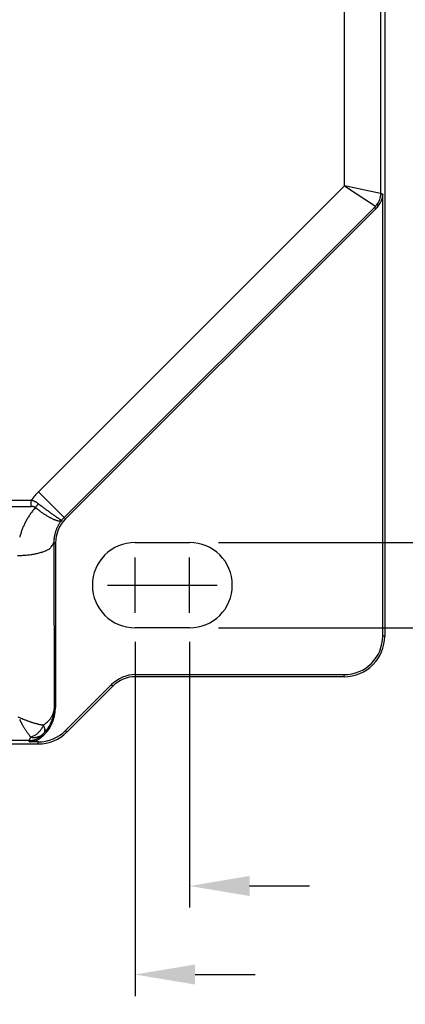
# Model space of a CAD drawing. Extents: x 85.2 to 97.4, y 23.1 to 30.3.
# Tile 10 of 43: x 89.111 to 89.946, y 24.571 to 26.704. Entities that reach past the tile are written whole.
import ezdxf

# ---------------------------------------------------------------- set-up
doc = ezdxf.new("R2010")
doc.units = 0
doc.header["$LTSCALE"] = 0.5
doc.layers.get('DEFPOINTS').update_dxf_attribs({"linetype": 'CONTINUOUS'})
doc.layers.add('BODY', color=1, linetype='CONTINUOUS')
doc.layers.add('DIM', color=254, linetype='CONTINUOUS')
doc.styles.get("Standard").update_dxf_attribs({"font": 'ROMANS.SHX'})
doc.dimstyles.get("Standard").update_dxf_attribs({"dimtxt": 2.5, "dimasz": 2.5, "dimexe": 1.25, "dimexo": 0.625, "dimtad": 1, "dimcen": 2.5, "dimazin": 3, "dimtfac": 1, "dimtmove": 0, "dimatfit": 3})

# ---------------------------------------------------------------- blocks, each defined once
blk = doc.blocks.new('*U16')
at = {"layer": 'DIM', "color": 0}
blk.add_text('Ø.185 [4.7]', height=0.1, dxfattribs=at).set_placement((90.3743, 25.7981))
blk = doc.blocks.new('*D5')
at = {"layer": 'DEFPOINTS', "color": 0}
for p in [(89.4786, 25.5715), (90.2032, 25.5715), (89.4786, 25.3864)]:
    blk.add_point(p, dxfattribs=at)
at = {"layer": 'DIM', "color": 0}
for p, q in [((90.2032, 25.7015), (90.2032, 25.8315)), ((90.2032, 25.8315), (90.3332, 25.8315)), ((89.5411, 25.5715), (90.2501, 25.5715)), ((89.5411, 25.3864), (90.2501, 25.3864)), ((90.2032, 25.2564), (90.2032, 25.1264))]:
    blk.add_line(p, q, dxfattribs=at)
for points in [[(90.1816, 25.7015), (90.2249, 25.7015), (90.2032, 25.5715)], [(90.1816, 25.2564), (90.2249, 25.2564), (90.2032, 25.3864)]]:
    blk.add_solid(points, dxfattribs=at)
at = {"layer": 'DIM'}
blk.add_blockref('*U16', (0, 0), dxfattribs=at)
blk = doc.blocks.new('*U17')
at = {"layer": 'DIM', "color": 0}
blk.add_text('1.535 [39.0]', height=0.1, dxfattribs=at).set_placement((86.6486, 24.7939))
blk = doc.blocks.new('*D6')
at = {"layer": 'DEFPOINTS', "color": 0}
for p in [(87.9432, 25.419), (89.4786, 25.419), (89.4786, 24.8272)]:
    blk.add_point(p, dxfattribs=at)
at = {"layer": 'DIM', "color": 0}
for p, q in [((87.9432, 25.3565), (87.9432, 24.7803)), ((89.4786, 25.3565), (89.4786, 24.7803)), ((87.8132, 24.8272), (87.6825, 24.8272)), ((89.6086, 24.8272), (89.7386, 24.8272))]:
    blk.add_line(p, q, dxfattribs=at)
for points in [[(87.8132, 24.8489), (87.8132, 24.8055), (87.9432, 24.8272)], [(89.6086, 24.8489), (89.6086, 24.8055), (89.4786, 24.8272)]]:
    blk.add_solid(points, dxfattribs=at)
at = {"layer": 'DIM'}
blk.add_blockref('*U17', (0, 0), dxfattribs=at)
blk = doc.blocks.new('*U18')
at = {"layer": 'DIM', "color": 0}
blk.add_text('1.299 [33.0]', height=0.1, dxfattribs=at).set_placement((86.6486, 24.6021))
blk = doc.blocks.new('*D7')
at = {"layer": 'DEFPOINTS', "color": 0}
for p in [(88.0613, 25.419), (89.3605, 25.419), (88.0613, 24.6354)]:
    blk.add_point(p, dxfattribs=at)
at = {"layer": 'DIM', "color": 0}
for p, q in [((88.0613, 25.3565), (88.0613, 24.5885)), ((89.3605, 25.3565), (89.3605, 24.5885)), ((87.9313, 24.6354), (87.6825, 24.6354)), ((89.4905, 24.6354), (89.6205, 24.6354))]:
    blk.add_line(p, q, dxfattribs=at)
for points in [[(87.9313, 24.6571), (87.9313, 24.6137), (88.0613, 24.6354)], [(89.4905, 24.6571), (89.4905, 24.6137), (89.3605, 24.6354)]]:
    blk.add_solid(points, dxfattribs=at)
at = {"layer": 'DIM'}
blk.add_blockref('*U18', (0, 0), dxfattribs=at)

msp = doc.modelspace()

# ---------------------------------------------------------------- linework, layer by layer
at = {"layer": 'BODY'}
for p, q in [((89.9013, 29.6325), (89.9013, 25.3687)), ((89.8139, 26.344), (89.8139, 26.8628)), ((89.8927, 26.3279), (89.8927, 26.8628)), ((89.1512, 25.6812), (89.8139, 26.344)), ((89.8139, 26.344), (89.881, 26.2999)), ((89.8923, 26.3277), (89.8139, 26.344)), ((89.8968, 26.3264), (89.8965, 26.3265)), ((89.8968, 26.3264), (89.8967, 26.3243)), ((89.8968, 25.3687), (89.8968, 26.3264)), ((89.8787, 26.2974), (89.2069, 25.6256)), ((89.8816, 26.2945), (89.2098, 25.6226)), ((89.8816, 26.2945), (89.8787, 26.2974)), ((89.881, 26.2999), (89.8809, 26.2997)), ((89.8829, 26.302), (89.8828, 26.3019)), ((89.8885, 26.3023), (89.8882, 26.3023)), ((89.2069, 25.6256), (89.1512, 25.6812)), ((88.2861, 25.6631), (89.1356, 25.6631)), ((88.2861, 25.6496), (89.1356, 25.6496)), ((89.1356, 25.6496), (89.1356, 25.6631)), ((89.1356, 25.6496), (89.1362, 25.6496)), ((89.1444, 25.647), (89.1417, 25.6439)), ((89.1444, 25.647), (89.1449, 25.6477)), ((89.1444, 25.647), (89.1473, 25.6448)), ((89.1511, 25.6553), (89.1502, 25.656)), ((89.2069, 25.6256), (89.2098, 25.6226)), ((89.2018, 25.62), (89.2001, 25.6178)), ((89.2018, 25.62), (89.2016, 25.6199)), ((89.1843, 25.5704), (89.1854, 25.2138)), ((89.1843, 25.5704), (89.1881, 25.5704)), ((89.1881, 25.5704), (89.1881, 25.2138)), ((89.3605, 25.5715), (89.4786, 25.5715)), ((89.1056, 25.5434), (89.1151, 25.5436)), ((89.4786, 25.3864), (89.3605, 25.3864)), ((89.9013, 25.3687), (89.8968, 25.3687)), ((89.3616, 25.2852), (89.8132, 25.2852)), ((89.3616, 25.2807), (89.3616, 25.2852)), ((89.8132, 25.2807), (89.8132, 25.2852)), ((89.2098, 25.164), (89.3093, 25.2635)), ((89.3125, 25.2604), (89.2129, 25.1608)), ((89.3125, 25.2604), (89.3093, 25.2635)), ((89.8132, 25.2807), (89.3616, 25.2807)), ((89.1854, 25.2138), (89.1853, 25.2112)), ((89.1854, 25.2138), (89.1853, 25.2101)), ((89.1854, 25.2138), (89.1881, 25.2138)), ((89.1623, 25.1758), (89.1599, 25.1762)), ((89.1623, 25.1758), (89.1609, 25.1729)), ((89.1631, 25.1582), (89.1623, 25.1574)), ((89.1631, 25.1582), (89.1638, 25.1591)), ((89.2129, 25.1608), (89.2098, 25.164)), ((89.1307, 25.1422), (88.291, 25.1422)), ((88.9865, 25.135), (89.1507, 25.135)), ((89.1307, 25.1422), (89.1307, 25.1423)), ((89.1317, 25.1395), (89.1316, 25.1397)), ((89.1507, 25.1395), (89.1317, 25.1395)), ((89.1345, 25.1497), (89.1333, 25.1512)), ((89.1345, 25.1497), (89.1372, 25.1493)), ((89.1507, 25.135), (89.1507, 25.1395)), ((89.1555, 25.151), (89.1538, 25.1497)), ((89.1558, 25.1478), (89.1541, 25.1465)), ((89.1555, 25.151), (89.1555, 25.1508))]:
    msp.add_line(p, q, dxfattribs=at)
for centre, radius, start, end in [((89.8533, 26.3279), 0.0394, 320.211, 359.9986), ((90.0656, 26.808), 0.5103, 250.1942, 250.264), ((89.9578, 26.5071), 0.1907, 250.2093, 250.352), ((89.9667, 26.5316), 0.2167, 250.3202, 250.4017), ((90.1448, 27.0364), 0.7521, 250.5143, 250.5326), ((89.9842, 26.5814), 0.2695, 250.4869, 250.5433), ((89.9671, 26.5328), 0.218, 250.5428, 250.617), ((89.9804, 26.5707), 0.2581, 250.6156, 250.6768), ((89.989, 26.5955), 0.2844, 250.6964, 250.751), ((89.822, 26.3477), 0.0805, 325.6655, 329.1376), ((89.8657, 26.3234), 0.0306, 326.3662, 333.3518), ((89.8623, 26.3252), 0.0344, 333.1381, 337.2026), ((89.7999, 26.3445), 0.0996, 340.846, 341.9547), ((89.8555, 26.3266), 0.0412, 341.7845, 344.7314), ((89.9839, 26.5804), 0.2685, 250.7121, 250.7703), ((89.8629, 26.3254), 0.0338, 343.3217, 347.1283), ((89.9823, 26.5766), 0.2644, 250.8319, 250.8913), ((89.9857, 26.5856), 0.274, 250.8449, 250.9021), ((89.8571, 26.3266), 0.0398, 347.3167, 350.4735), ((89.9867, 26.5885), 0.2771, 250.8963, 250.9527), ((89.9853, 26.5849), 0.2732, 250.9875, 251.0448), ((89.8546, 26.3267), 0.0423, 350.8914, 353.8048), ((89.8585, 26.3263), 0.0383, 353.7679, 356.9739), ((89.7583, 26.4152), 0.1685, 315.6033, 315.7693), ((89.8339, 26.3418), 0.0631, 315.6437, 315.9822), ((89.8278, 26.3478), 0.0717, 315.9581, 316.1515), ((89.7024, 26.4672), 0.2448, 316.3298, 316.374), ((89.8151, 26.3597), 0.0891, 316.384, 316.5184), ((89.8274, 26.3481), 0.0721, 316.454, 316.6307), ((89.8178, 26.3572), 0.0854, 316.6516, 316.7976), ((89.8115, 26.3631), 0.094, 316.7967, 316.9273), ((89.8152, 26.3596), 0.0889, 316.9284, 317.0674), ((89.8162, 26.3588), 0.0876, 317.0284, 317.1701), ((89.814, 26.3608), 0.0906, 317.2193, 317.356), ((89.8129, 26.3617), 0.092, 317.3645, 317.4994), ((89.8137, 26.3611), 0.091, 317.4725, 317.6089), ((89.8006, 26.3735), 0.1091, 317.5225, 317.7346), ((89.8514, 26.3275), 0.0405, 317.58, 318.0155), ((89.8484, 26.3303), 0.0446, 317.9474, 318.204), ((89.8225, 26.3535), 0.0836, 314.9997, 322.1885), ((89.7796, 26.391), 0.1364, 318.4604, 318.5257), ((89.8419, 26.336), 0.0533, 318.4869, 318.6715), ((89.8496, 26.3293), 0.0431, 318.6286, 318.872), ((89.8446, 26.3336), 0.0497, 318.8712, 319.0775), ((89.8417, 26.3361), 0.0535, 319.082, 319.2702), ((89.8442, 26.3339), 0.0501, 319.2769, 319.4791), ((89.8453, 26.333), 0.0487, 319.4802, 319.6892), ((89.8449, 26.3334), 0.0493, 319.668, 319.8742), ((89.8446, 26.3336), 0.0496, 319.8965, 320.1014), ((89.8448, 26.3334), 0.0493, 320.1241, 320.3299), ((89.8272, 25.5338), 0.771, 85.7567, 85.81), ((89.8633, 26.0171), 0.2863, 85.6936, 85.8031), ((89.8603, 25.9779), 0.3257, 85.6289, 85.6911), ((89.7939, 25.1274), 1.1787, 85.5473, 85.5606), ((89.8538, 25.896), 0.4078, 85.5115, 85.5541), ((89.8603, 25.9756), 0.328, 85.49, 85.5463), ((89.8551, 25.9131), 0.3906, 85.4159, 85.462), ((89.8521, 25.8722), 0.4316, 85.407, 85.448), ((89.8537, 25.8964), 0.4074, 85.3143, 85.3579), ((89.8543, 25.902), 0.4018, 85.2896, 85.3339), ((89.8531, 25.8848), 0.419, 85.2757, 85.318), ((89.8527, 25.8804), 0.4234, 85.2246, 85.2664), ((89.8532, 25.8899), 0.414, 85.1421, 85.1847), ((89.2621, 25.5704), 0.1568, 135, 143.7449), ((89.1064, 25.5704), 0.0971, 71.1156, 72.4915), ((89.1356, 25.6307), 0.019, 86.5541, 88.3247), ((89.1356, 25.6301), 0.0195, 84.8319, 86.5534), ((89.1356, 25.6305), 0.0191, 82.9913, 84.7518), ((89.1262, 25.6262), 0.038, 69.4674, 72.1793), ((89.1358, 25.6319), 0.0177, 80.93, 82.8369), ((89.1358, 25.6322), 0.0174, 79.0811, 81.0056), ((89.1357, 25.6316), 0.018, 77.1195, 78.9651), ((89.1246, 25.6216), 0.0428, 67.9467, 69.5425), ((89.1361, 25.634), 0.0156, 74.4965, 76.6577), ((89.1369, 25.6372), 0.0123, 71.5026, 74.2892), ((89.0955, 25.5572), 0.1135, 66.0789, 66.5592), ((89.1363, 25.6345), 0.015, 70.4999, 72.6429), ((89.1244, 25.6007), 0.0509, 69.9993, 70.5704), ((89.1211, 25.6148), 0.0505, 64.9607, 66.1602), ((89.1374, 25.6384), 0.011, 63.0973, 66.4538), ((89.1384, 25.6403), 0.00885, 56.7055, 63.0864), ((89.1252, 25.6227), 0.0416, 63.9714, 65.5264), ((89.1314, 25.6278), 0.0232, 56.0642, 59.2508), ((89.1229, 25.6179), 0.0469, 62.5741, 63.9333), ((89.1215, 25.6155), 0.0497, 61.1805, 62.4546), ((89.0215, 25.7543), 0.1631, 319.1808, 319.488), ((89.1231, 25.6184), 0.0464, 59.7983, 61.1781), ((89.0084, 25.7656), 0.1804, 319.4794, 319.7572), ((89.0163, 25.7587), 0.1699, 319.7901, 320.0914), ((89.1242, 25.62), 0.0444, 58.4583, 59.9097), ((89.0337, 25.7441), 0.1472, 320.113, 320.4707), ((89.0059, 25.7676), 0.1836, 320.328, 320.5981), ((89.3599, 25.926), 0.3525, 232.9134, 233.5034), ((89.1247, 25.6209), 0.0434, 56.9896, 58.4787), ((88.7778, 25.9552), 0.479, 320.5817, 320.6756), ((89.0286, 25.7485), 0.1539, 321.0179, 321.3941), ((89.1247, 25.6209), 0.0434, 55.5296, 57.0239), ((89.0401, 25.7395), 0.1393, 321.3622, 322.0031), ((89.1242, 25.6202), 0.0442, 54.0114, 55.4818), ((88.8558, 25.8856), 0.3745, 321.7479, 322.0604), ((90.667, 27.6435), 2.5002, 232.6766, 232.8649), ((89.6873, 26.3455), 0.874, 232.6991, 233.1046), ((89.7315, 26.4038), 0.9471, 233.0818, 233.3174), ((91.6036, 28.9448), 4.1032, 233.5491, 233.5897), ((89.263, 25.5433), 0.1576, 149.2384, 150.7152), ((89.2629, 25.5434), 0.1575, 147.7813, 149.2609), ((89.2627, 25.5435), 0.1572, 146.2647, 147.7487), ((89.2625, 25.5437), 0.1569, 144.8037, 146.2926), ((89.2618, 25.5441), 0.1562, 143.2709, 144.7689), ((89.2621, 25.544), 0.1564, 141.8064, 143.3043), ((89.2631, 25.543), 0.1578, 140.2695, 141.7562), ((89.3515, 25.9151), 0.3387, 233.5353, 234.1407), ((89.3418, 25.9018), 0.3223, 234.1588, 234.7844), ((89.3292, 25.8844), 0.3008, 234.8327, 235.4894), ((89.3162, 25.8657), 0.278, 235.5189, 236.2135), ((89.3028, 25.8462), 0.2544, 236.2817, 237.0207), ((89.2904, 25.8274), 0.2318, 237.0584, 237.8468), ((89.2785, 25.809), 0.21, 237.9239, 238.7663), ((89.8329, 26.5435), 1.1197, 233.5745, 233.7359), ((89.2676, 25.7914), 0.1892, 238.8168, 239.72), ((89.6588, 26.3038), 0.8234, 233.6395, 233.8683), ((89.2576, 25.7749), 0.1699, 239.8191, 240.7866), ((89.7103, 26.3744), 0.9108, 233.8713, 234.0659), ((89.2479, 25.7578), 0.1503, 240.8553, 241.9055), ((89.7178, 26.3853), 0.9241, 234.0871, 234.2685), ((89.2385, 25.741), 0.131, 242.0488, 243.199), ((89.6369, 26.2726), 0.7853, 234.2595, 234.4658), ((89.2303, 25.7251), 0.1131, 243.2995, 244.5687), ((89.5757, 26.1866), 0.6797, 234.4406, 234.67), ((89.5358, 26.13), 0.6105, 234.6574, 234.8998), ((89.4836, 26.0553), 0.5193, 234.8762, 235.1459), ((89.4273, 25.9742), 0.4206, 235.1184, 235.4318), ((89.3788, 25.9032), 0.3346, 235.3741, 235.7435), ((89.3379, 25.8426), 0.2616, 235.6845, 236.1232), ((89.3031, 25.7902), 0.1986, 236.0379, 236.5719), ((89.2744, 25.7463), 0.1462, 236.4679, 237.1299), ((89.2511, 25.7096), 0.1027, 236.9592, 237.8122), ((89.2621, 25.5704), 0.0781, 135, 140.5314), ((89.2625, 25.5437), 0.157, 158.114, 159.5857), ((89.2626, 25.5437), 0.1571, 156.6659, 158.1391), ((89.263, 25.5434), 0.1575, 155.1546, 156.6252), ((89.2632, 25.5434), 0.1578, 153.7073, 155.177), ((89.2631, 25.5433), 0.1577, 152.1973, 153.6692), ((89.2632, 25.5434), 0.1577, 150.7481, 152.2218), ((89.2229, 25.7104), 0.0968, 244.7578, 246.1623), ((89.2164, 25.6963), 0.0812, 246.3336, 247.9156), ((89.2108, 25.6833), 0.067, 248.1765, 249.9742), ((89.2072, 25.6736), 0.0567, 250.093, 252.0788), ((89.2621, 25.5704), 0.0739, 135, 180), ((89.2047, 25.6668), 0.0494, 252.4119, 254.5208), ((89.2624, 25.5707), 0.0782, 154.7627, 156.7352), ((89.2007, 25.6542), 0.0362, 255.293, 257.9671), ((89.263, 25.5704), 0.0788, 152.8103, 154.7678), ((89.2626, 25.5705), 0.0784, 150.7921, 152.7644), ((89.1977, 25.6419), 0.0236, 258.7667, 262.5623), ((89.2624, 25.5707), 0.0781, 148.8512, 150.8341), ((89.198, 25.6406), 0.0224, 261.3815, 264.9432), ((89.2621, 25.5708), 0.0778, 146.8188, 148.8137), ((89.2001, 25.6649), 0.0468, 265.0473, 266.5113), ((89.2333, 25.6808), 0.0689, 237.5901, 238.721), ((89.2622, 25.5708), 0.0779, 144.8585, 146.8526), ((89.1964, 25.6299), 0.0117, 274.2097, 280.3441), ((89.2202, 25.6588), 0.0433, 238.3308, 239.9103), ((89.2114, 25.6431), 0.0253, 239.3365, 241.6405), ((89.1971, 25.6244), 0.00614, 283.4327, 298.8176), ((89.2629, 25.5702), 0.0788, 142.8202, 144.7949), ((89.2059, 25.6323), 0.0132, 240.5148, 244.2223), ((89.1955, 25.6293), 0.0112, 293.7565, 304.1558), ((89.2029, 25.6256), 0.00584, 242.0276, 248.6735), ((89.2017, 25.6219), 0.002, 242.857, 257.5801), ((89.2015, 25.6204), 0.000521, 241.0368, 279.727), ((89.2628, 25.5436), 0.1573, 164.0148, 165.476), ((89.2591, 25.545), 0.1533, 162.607, 164.1125), ((89.2616, 25.5441), 0.156, 161.0859, 162.565), ((89.2629, 25.5436), 0.1574, 159.6213, 161.0873), ((89.2449, 25.574), 0.0603, 173.4003, 177.7711), ((89.2521, 25.5734), 0.0676, 171.02, 173.556), ((89.391, 25.5428), 0.2097, 168.0565, 168.6957), ((89.2656, 25.5695), 0.0814, 166.3508, 168.1694), ((89.2508, 25.5742), 0.066, 164.8719, 167.2604), ((89.2608, 25.5714), 0.0764, 162.7764, 164.7956), ((89.2668, 25.5691), 0.0828, 160.6787, 162.5159), ((89.2625, 25.5706), 0.0783, 158.6872, 160.6457), ((89.2611, 25.5713), 0.0767, 156.7955, 158.8059), ((89.1559, 25.5804), 0.0294, 308.1208, 323.3836), ((89.1515, 25.5862), 0.0365, 320.2742, 334.3388), ((89.3455, 25.5652), 0.1612, 176.0259, 178.1685), ((89.3605, 25.479), 0.0925, 90, 270), ((89.4786, 25.479), 0.0925, 270, 90), ((89.1063, 25.7466), 0.2032, 272.4859, 275.1972), ((89.1042, 25.7724), 0.229, 275.1308, 277.5693), ((89.1049, 25.7533), 0.21, 278.0863, 280.7184), ((89.1148, 25.6903), 0.1463, 281.4659, 285.0859), ((89.119, 25.6826), 0.1377, 284.2409, 287.7569), ((89.0967, 25.749), 0.2078, 288.0234, 290.0492), ((89.1367, 25.6157), 0.0694, 296.7904, 302.5607), ((89.8132, 25.3687), 0.088, 270, 360), ((89.8132, 25.3687), 0.0836, 270, 360), ((89.3616, 25.2112), 0.0739, 90, 135), ((89.3616, 25.2112), 0.0695, 90.0001, 135.0001), ((89.1046, 25.2138), 0.0836, 307.8113, 0.0001), ((89.1401, 25.2169), 0.0458, 333.0578, 336.4509), ((89.1443, 25.2151), 0.0413, 336.4282, 340.1488), ((89.1466, 25.2145), 0.0389, 339.8388, 343.7409), ((89.1053, 25.214), 0.0801, 346.4966, 349.1913), ((89.1467, 25.2144), 0.0387, 343.7978, 347.6602), ((89.1036, 25.2142), 0.0819, 349.2833, 351.9078), ((89.1475, 25.2143), 0.038, 347.6091, 351.4972), ((89.1035, 25.2142), 0.0819, 351.9072, 354.5193), ((89.1484, 25.2141), 0.037, 351.5399, 355.4962), ((89.1047, 25.214), 0.0807, 354.5707, 357.2136), ((89.3597, 25.7516), 0.6123, 245.59, 246.2728), ((89.4354, 25.3645), 0.3702, 208.4879, 209.3023), ((89.4392, 25.3662), 0.3744, 209.2413, 209.7526), ((89.2045, 25.3929), 0.2215, 245.6963, 247.1298), ((90.0175, 25.7057), 1.045, 210.1797, 210.3184), ((89.4672, 25.3836), 0.4073, 210.2854, 210.6746), ((89.3858, 25.334), 0.312, 210.4698, 211.0049), ((89.2091, 25.4029), 0.2325, 247.0359, 247.9122), ((89.3629, 25.8051), 0.663, 248.6704, 248.9061), ((89.2188, 25.4309), 0.2621, 248.8591, 249.5146), ((89.2001, 25.3774), 0.2055, 249.1739, 250.0585), ((89.2071, 25.3968), 0.2261, 250.0592, 250.8357), ((89.2084, 25.4014), 0.2308, 250.9032, 251.6427), ((89.1999, 25.3754), 0.2035, 251.6166, 252.4504), ((89.1946, 25.3577), 0.185, 252.3522, 253.2615), ((89.1912, 25.3459), 0.1727, 253.2264, 254.1837), ((89.1879, 25.3334), 0.1597, 254.115, 255.1319), ((89.1842, 25.3193), 0.1452, 255.0845, 256.1823), ((89.1811, 25.3055), 0.1311, 256.0737, 257.2658), ((89.1781, 25.2914), 0.1166, 257.1931, 258.5028), ((89.1762, 25.2812), 0.1062, 258.3763, 259.7793), ((89.1751, 25.2745), 0.0995, 259.7437, 261.2013), ((89.0779, 25.285), 0.138, 307.7135, 310.8487), ((89.1, 25.1507), 0.0672, 18.2474, 22.0138), ((89.1399, 25.2169), 0.046, 307.9242, 314.9456), ((89.1401, 25.2174), 0.0462, 314.3238, 318.6525), ((89.0492, 25.2831), 0.1582, 322.5495, 323.4857), ((88.9492, 25.2887), 0.2533, 333.1688, 333.9338), ((89.1348, 25.22), 0.0519, 323.2464, 326.3569), ((89.0999, 25.2153), 0.0856, 333.7785, 336.2687), ((89.1459, 25.214), 0.0393, 324.604, 328.9099), ((89.1164, 25.2097), 0.0683, 334.9481, 338.2589), ((89.142, 25.2163), 0.0438, 328.9495, 332.6276), ((89.105, 25.2141), 0.0805, 338.3998, 341.1298), ((89.0978, 25.2159), 0.0879, 341.5385, 343.9887), ((89.1033, 25.2142), 0.0822, 344.0373, 346.6624), ((89.4045, 25.3452), 0.3338, 210.9951, 211.4736), ((89.4027, 25.3443), 0.3318, 211.5069, 211.9706), ((89.3628, 25.3193), 0.2847, 211.9473, 212.4799), ((89.3345, 25.3008), 0.2509, 212.4003, 212.994), ((89.3141, 25.2874), 0.2265, 212.9619, 213.6014), ((89.2936, 25.2736), 0.2018, 213.5403, 214.2374), ((89.2726, 25.2591), 0.1763, 214.182, 214.9552), ((89.253, 25.2451), 0.1521, 214.8628, 215.7293), ((89.2341, 25.2312), 0.1287, 215.6364, 216.6214), ((89.2199, 25.2203), 0.1108, 216.4972, 217.5953), ((89.1272, 25.1831), 0.0334, 293.837, 302.9547), ((89.1224, 25.1901), 0.0419, 303.2, 308.1982), ((89.0723, 25.2395), 0.112, 312.7326, 314.2881), ((89.1137, 25.1973), 0.0529, 314.1441, 317.764), ((89.1507, 25.2231), 0.0836, 270, 315), ((89.1507, 25.2231), 0.088, 270, 315), ((89.1202, 25.193), 0.0453, 316.2387, 320.7079), ((89.1126, 25.1988), 0.0548, 321.0472, 324.6792), ((89.1442, 25.1725), 0.0229, 298.5771, 309.2638), ((89.1105, 25.1997), 0.0571, 325.1586, 328.5736), ((89.1028, 25.2141), 0.0822, 312.4498, 312.9996), ((89.1256, 25.202), 0.0577, 305.0842, 310.6084), ((89.1015, 25.2156), 0.0842, 312.983, 313.5648), ((89.1163, 25.1963), 0.0503, 328.4652, 332.2861), ((89.1016, 25.2156), 0.0841, 313.5203, 314.1436), ((89.1051, 25.212), 0.0791, 314.0985, 314.8036), ((89.1001, 25.2171), 0.0862, 314.7601, 315.442), ((89.0858, 25.231), 0.1062, 315.5322, 316.1129), ((89.0332, 25.2691), 0.1708, 319.5187, 322.5508), ((89.1451, 25.1641), 0.0202, 12.9869, 22.1793), ((89.1578, 25.1631), 0.00716, 326.0315, 335.3229), ((89.1565, 25.1638), 0.00863, 334.7041, 342.7573), ((89.1491, 25.1645), 0.0162, 7.8499, 14.6828), ((89.1558, 25.1639), 0.00936, 343.0489, 351.0856), ((89.1557, 25.1641), 0.00954, 350.5591, 359.2415), ((89.1289, 25.1647), 0.0364, 0.9938, 3.1249), ((89.1513, 25.165), 0.0139, 355.7769, 1.6605), ((89.1213, 25.205), 0.0619, 319.9824, 326.3174), ((89.1152, 25.2095), 0.0696, 326.0727, 329.6853), ((89.1257, 25.2225), 0.0805, 273.5871, 277.1773), ((89.1311, 25.1421), 0.000404, 145.0731, 162.4582), ((88.604, 24.9561), 0.5586, 19.4146, 19.4563), ((89.1338, 25.1409), 0.00334, 150.0798, 153.4055), ((89.1423, 25.1364), 0.0129, 150.4837, 151.6416), ((88.934, 25.0722), 0.2088, 19.4035, 19.4887), ((89.1855, 25.1127), 0.0622, 150.7934, 151.0974), ((88.9077, 25.063), 0.2366, 19.3318, 19.3805), ((88.3663, 24.8738), 0.8101, 19.2709, 19.282), ((88.8543, 25.0445), 0.2932, 19.2209, 19.2548), ((88.9074, 25.0628), 0.237, 19.2245, 19.2691), ((89.7424, 24.8038), 0.6991, 150.9322, 150.9642), ((88.8667, 25.0487), 0.2801, 19.1683, 19.2052), ((88.8404, 25.0395), 0.308, 19.1416, 19.1747), ((88.8571, 25.0453), 0.2903, 19.1173, 19.1525), ((88.7719, 25.3423), 0.4108, 331.0487, 331.1112), ((88.8616, 25.0471), 0.2855, 19.0343, 19.0703), ((88.8529, 25.0437), 0.2948, 19.0761, 19.1109), ((88.8495, 25.0426), 0.2983, 19.0167, 19.051), ((88.8532, 25.0441), 0.2944, 18.9568, 18.9915), ((89.0208, 25.2044), 0.1263, 331.3231, 331.5596), ((89.1268, 25.2199), 0.0805, 273.48, 276.9524), ((89.0657, 25.18), 0.0752, 331.6386, 332.0974), ((89.2095, 25.2122), 0.0976, 217.5164, 218.7054), ((89.0226, 25.2034), 0.1242, 331.8178, 332.0947), ((89.4543, 24.9747), 0.3643, 151.9881, 152.078), ((89.0662, 25.1799), 0.0747, 332.8242, 333.4751), ((89.071, 25.1777), 0.0694, 333.3793, 334.5758), ((88.926, 25.2489), 0.231, 334.0498, 334.5424), ((89.105, 25.2218), 0.078, 292.2774, 297.2822), ((89.1334, 25.1732), 0.0306, 274.3147, 281.5298), ((89.1343, 25.1705), 0.0306, 274.173, 281.159), ((89.1408, 25.1857), 0.0366, 264.43, 268.6128), ((89.1328, 25.177), 0.0345, 281.3083, 285.5069), ((89.1408, 25.1886), 0.0394, 268.6334, 272.5024), ((89.1337, 25.1742), 0.0344, 280.9508, 285.0156), ((89.1093, 25.2373), 0.099, 289.2696, 290.4231), ((89.1405, 25.1853), 0.0362, 273.1651, 277.414), ((89.1107, 25.2354), 0.0996, 288.6578, 289.7665), ((89.1296, 25.1831), 0.0412, 290.2466, 293.295), ((89.1306, 25.1805), 0.0412, 289.5957, 292.5428), ((89.1412, 25.1785), 0.0293, 277.8555, 283.1565), ((89.1333, 25.1767), 0.0338, 291.8445, 295.7773), ((89.1342, 25.1739), 0.0338, 291.1348, 294.9416), ((89.1412, 25.1834), 0.0341, 281.3069, 285.5967), ((89.1306, 25.182), 0.0398, 295.969, 299.2288), ((89.1316, 25.1793), 0.0398, 295.1271, 298.284), ((89.1291, 25.184), 0.0422, 299.6613, 302.6723), ((89.1302, 25.2235), 0.0757, 285.4079, 287.1619), ((89.1301, 25.1813), 0.0423, 298.703, 301.6164), ((89.1313, 25.1807), 0.0383, 302.6372, 305.9522), ((89.1322, 25.178), 0.0383, 301.5807, 304.7868), ((89.1421, 25.1763), 0.0272, 292.615, 298.609), ((89.1896, 25.1129), 0.0512, 131.3699, 131.7932), ((89.5376, 25.1805), 0.3832, 184.4467, 184.4773), ((89.5369, 25.1807), 0.3826, 184.5102, 184.5409), ((89.5348, 25.1799), 0.3803, 184.4552, 184.486), ((89.5319, 25.1803), 0.3775, 184.5694, 184.6004), ((89.5437, 25.1808), 0.3893, 184.5368, 184.5668), ((89.5701, 25.1829), 0.4158, 184.5689, 184.5967), ((89.5414, 25.1811), 0.3871, 184.6662, 184.6966), ((89.4916, 25.1765), 0.3371, 184.6206, 184.6562), ((89.5702, 25.1832), 0.4159, 184.6977, 184.7248), ((90.1829, 25.2335), 1.0307, 184.7059, 184.7158), ((89.5046, 25.1778), 0.3501, 184.745, 184.7823), ((89.4727, 25.1751), 0.3181, 184.7831, 184.846), ((89.2314, 25.0654), 0.1144, 131.1468, 131.3504), ((90.003, 25.2194), 0.8502, 184.7994, 184.8303), ((89.1058, 25.2101), 0.0772, 310.6938, 311.0138), ((89.1152, 25.1998), 0.0632, 310.6907, 311.1311), ((89.1074, 25.2087), 0.0752, 311.1293, 311.5675), ((89.1037, 25.2129), 0.0807, 311.5485, 312.0134), ((89.1049, 25.2117), 0.079, 311.9731, 312.4988)]:
    msp.add_arc(centre, radius, start, end, dxfattribs=at)
at = {"layer": 'DIM'}
for p, q in [((89.3605, 25.419), (89.3605, 25.539)), ((89.4786, 25.419), (89.4786, 25.539)), ((89.3005, 25.479), (89.4205, 25.479)), ((89.4186, 25.479), (89.5386, 25.479))]:
    msp.add_line(p, q, dxfattribs=at)

# ---------------------------------------------------------------- dimensions: what is measured, and where the dimension line sits
dim = msp.add_linear_dim(base=(90.2032, 25.5715), p1=(89.4786, 25.3864), p2=(89.4786, 25.5715), angle=90, text='%%c<>', dimstyle='Standard', dxfattribs=at)
dim.commit()
dim.dimension.update_dxf_attribs({"geometry": '*D5', "text_midpoint": (90.8243, 25.8315)})
for base, p1, p2, picture, middle in [((89.4786, 24.8272), (87.9432, 25.419), (89.4786, 25.419), '*D6', (87.1486, 24.8272)), ((88.0613, 24.6354), (89.3605, 25.419), (88.0613, 25.419), '*D7', (87.1486, 24.6354))]:
    dim = msp.add_linear_dim(base=base, p1=p1, p2=p2, dimstyle='Standard', dxfattribs=at)
    dim.commit()
    dim.dimension.update_dxf_attribs({"geometry": picture, "text_midpoint": middle, "dimtype": 128})

doc.saveas('drawing.dxf')
